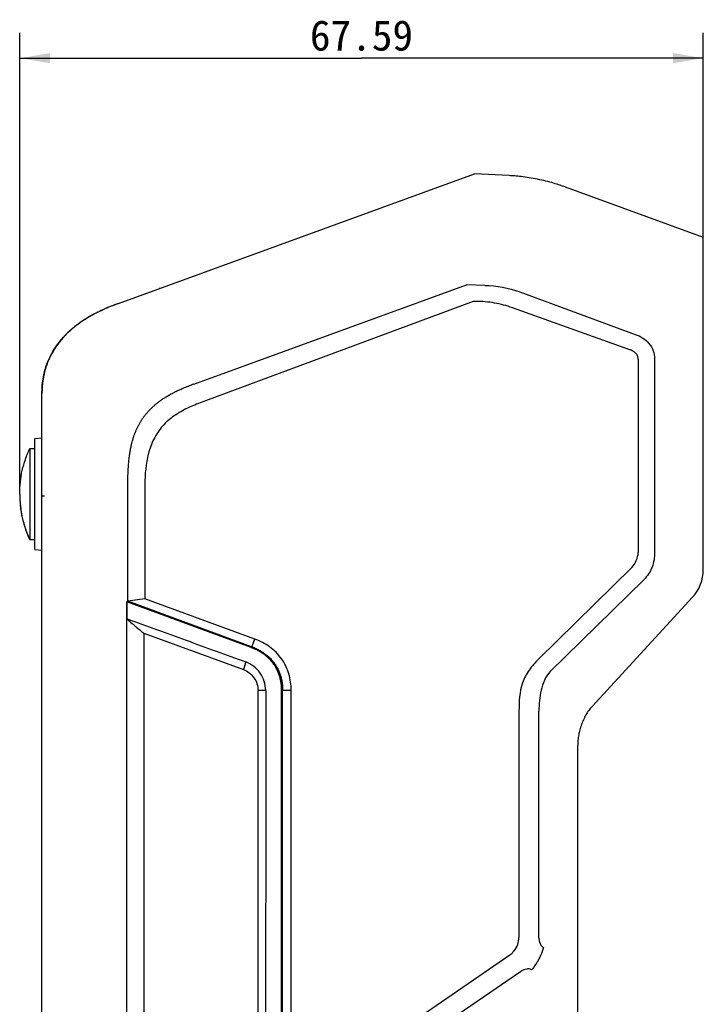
# Model space of a CAD drawing. Header units: millimetres. Extents: x -695 to -449, y 56 to 356.
# Tile 7 of 7: x -516 to -449, y 255 to 352. Entities that reach past the tile are written whole.
import ezdxf
from ezdxf.enums import TextEntityAlignment as Align

# ---------------------------------------------------------------- set-up
doc = ezdxf.new("R2010")
doc.units = ezdxf.units.MM
doc.header["$LTSCALE"] = 32.67
doc.layers.get('0').update_dxf_attribs({"linetype": 'CONTINUOUS'})
doc.layers.add('00_COMPONENTS', color=7, linetype='CONTINUOUS')
doc.layers.add('51__DRAFT_DIMS', color=7, linetype='CONTINUOUS')
doc.styles.get("Standard").update_dxf_attribs({"font": 'simfang.ttf'})
doc.dimstyles.new('DIMSTYLE_2', dxfattribs={"dimtxt": 3, "dimasz": 3, "dimexe": 2.5, "dimexo": 0.5, "dimgap": 0.75, "dimtad": 1, "dimdsep": 46, "dimtxsty": 'STANDARD', "dimblk": '_FILLED', "dimblk1": '_FILLED', "dimblk2": '_FILLED', "dimcen": 0.09, "dimclrt": 3, "dimazin": 2, "dimtp": 0.3, "dimtm": 0.3, "dimtfac": 1, "dimtofl": 0, "dimtmove": 0, "dimatfit": 3, "dimldrblk": '_FILLED', "dimfxl": 1, "dimtolj": 1, "dimarcsym": 0})

# ---------------------------------------------------------------- blocks, each defined once
blk = doc.blocks.new('_FILLED')
at = {"color": 0, "linetype": 'ByBlock'}
blk.add_solid([(0, 0), (-1, 0.167), (-1, -0.167)], dxfattribs=at)
blk = doc.blocks.new('*D3')
at = {"layer": '51__DRAFT_DIMS', "color": 4}
for p, q in [((-516.287, 305.807), (-516.287, 350.899)), ((-448.695, 320.869), (-448.695, 350.899)), ((-516.287, 348.399), (-482.491, 348.399)), ((-448.695, 348.399), (-482.491, 348.399))]:
    blk.add_line(p, q, dxfattribs=at)
at = {"layer": '51__DRAFT_DIMS', "color": 4, "xscale": 3, "yscale": 3, "zscale": 3}
for p, rotation in [((-516.287, 348.399), 180.0000002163), ((-448.695, 348.399), 2.163e-07)]:
    blk.add_blockref('_FILLED', p, dxfattribs=dict(at, rotation=rotation))
at = {"layer": '51__DRAFT_DIMS', "color": 3}
blk.add_text('67.59', height=3, dxfattribs=at).set_placement((-482.491, 349.149), align=Align.CENTER)

msp = doc.modelspace()

# ---------------------------------------------------------------- linework, layer by layer
at = {"layer": '00_COMPONENTS', "color": 7}
for p, q in [((-506.533, 324.149), (-471.332, 336.961)), ((-471.332, 336.961), (-471.332, 336.962)), ((-467.889, 336.786), (-471.332, 336.961)), ((-462.365, 335.665), (-448.695, 330.689)), ((-448.695, 297.838), (-448.695, 330.689)), ((-502.429, 325.643), (-502.497, 325.618)), ((-499.068, 316.171), (-472.12, 325.981)), ((-470.311, 325.938), (-472.12, 325.981)), ((-466.848, 325.286), (-455.431, 321.094)), ((-471.447, 324.356), (-497.906, 314.524)), ((-471.173, 324.354), (-471.447, 324.356)), ((-455.969, 319.58), (-467.562, 323.725)), ((-455.137, 318.659), (-455.137, 299.546)), ((-453.518, 318.659), (-453.518, 299.546)), ((-514.087, 83.042), (-514.087, 315.235)), ((-514.787, 310.796), (-514.087, 310.857)), ((-514.787, 309.918), (-514.787, 310.796)), ((-515.287, 309.807), (-515.287, 300.807)), ((-515.287, 309.807), (-514.787, 309.807)), ((-514.787, 300.696), (-514.787, 309.918)), ((-516.287, 305.303), (-516.287, 305.307)), ((-516.287, 305.303), (-516.287, 305.307)), ((-505.608, 294.723), (-505.608, 305.104)), ((-503.928, 305.104), (-503.928, 294.942)), ((-515.287, 300.807), (-514.787, 300.807)), ((-515.287, 300.806), (-515.287, 300.803)), ((-515.287, 300.803), (-514.787, 300.803)), ((-514.787, 299.818), (-514.787, 300.696)), ((-514.787, 299.815), (-514.787, 299.818)), ((-514.787, 299.818), (-514.087, 299.757)), ((-514.787, 299.815), (-514.087, 299.753)), ((-455.761, 298.065), (-464.994, 288.976)), ((-454.59, 296.844), (-463.823, 287.754)), ((-503.928, 294.942), (-505.608, 294.723)), ((-493.05, 290.977), (-503.928, 294.942)), ((-459.699, 284.314), (-449.75, 295.131)), ((-505.707, 292.959), (-505.707, 294.653)), ((-493.385, 290.126), (-505.707, 294.653)), ((-505.682, 294.644), (-505.682, 292.992)), ((-493.353, 290.221), (-505.608, 294.723)), ((-505.682, 292.992), (-505.707, 292.959)), ((-505.707, 242.5), (-505.707, 292.959)), ((-504.028, 291.558), (-504.027, 242.629)), ((-504.028, 291.558), (-494.17, 287.96)), ((-490.386, 122.304), (-490.386, 285.891)), ((-490.286, 122.304), (-490.286, 285.891)), ((-489.444, 244.94), (-489.444, 285.891)), ((-466.919, 283.849), (-466.919, 261.483)), ((-464.948, 261.431), (-464.948, 283.849)), ((-461.114, 247.853), (-461.114, 280.448))]:
    msp.add_line(p, q, dxfattribs=at)
at = {"layer": '00_COMPONENTS', "color": 4}
for p, q in [((-513.837, 305.105), (-514.087, 305.105)), ((-493.251, 290.179), (-493.529, 290.179)), ((-493.937, 288.711), (-494.168, 287.959)), ((-491.965, 285.893), (-492.723, 285.893)), ((-490.386, 285.893), (-490.286, 285.893)), ((-489.444, 285.891), (-490.286, 285.891)), ((-464.502, 260.472), (-464.543, 260.46)), ((-489.444, 244.94), (-467.837, 259.747)), ((-466.785, 258.082), (-489.444, 242.553))]:
    msp.add_line(p, q, dxfattribs=at)
at = {"layer": '00_COMPONENTS', "color": 7}
for points in [[(-506.533, 324.149), (-506.722, 324.08), (-506.921, 324.004), (-507.118, 323.928), (-507.311, 323.851), (-507.501, 323.772), (-507.687, 323.693), (-507.87, 323.613), (-508.05, 323.532), (-508.227, 323.45), (-508.4, 323.367), (-508.57, 323.284), (-508.737, 323.199), (-508.901, 323.113), (-509.061, 323.027), (-509.219, 322.939), (-509.373, 322.851), (-509.524, 322.762), (-509.671, 322.672), (-509.816, 322.582), (-509.957, 322.491), (-510.096, 322.399), (-510.231, 322.306), (-510.363, 322.213), (-510.493, 322.12), (-510.619, 322.026), (-510.742, 321.932), (-510.862, 321.837), (-510.978, 321.742), (-511.092, 321.647), (-511.203, 321.552), (-511.31, 321.457), (-511.415, 321.361), (-511.516, 321.266), (-511.615, 321.171), (-511.711, 321.075), (-511.805, 320.979), (-511.896, 320.883), (-511.985, 320.786), (-512.054, 320.709)], [(-512.863, 319.636), (-512.895, 319.587), (-512.958, 319.484), (-513.019, 319.381), (-513.079, 319.277), (-513.136, 319.173), (-513.192, 319.068), (-513.246, 318.964), (-513.299, 318.858), (-513.349, 318.752), (-513.398, 318.645), (-513.445, 318.538), (-513.49, 318.429), (-513.534, 318.32), (-513.576, 318.21), (-513.616, 318.099), (-513.655, 317.987), (-513.692, 317.874), (-513.727, 317.759), (-513.761, 317.644), (-513.793, 317.527), (-513.823, 317.409), (-513.852, 317.29), (-513.88, 317.17), (-513.906, 317.049)], [(-513.727, 317.759), (-513.727, 317.758), (-513.761, 317.643), (-513.793, 317.527), (-513.823, 317.409), (-513.852, 317.29), (-513.88, 317.17)], [(-513.905, 317.049), (-513.93, 316.927), (-513.952, 316.803), (-513.973, 316.678), (-513.992, 316.552), (-514.01, 316.424), (-514.026, 316.295), (-514.04, 316.165), (-514.052, 316.034), (-514.056, 315.985)], [(-513.906, 317.049), (-513.93, 316.927), (-513.952, 316.803), (-513.973, 316.678), (-513.992, 316.552), (-514.01, 316.424), (-514.026, 316.296), (-514.04, 316.166), (-514.04, 316.165)]]:
    msp.add_lwpolyline(points, dxfattribs=at)
for centre, radius, start, end in [((-492.664, 297.461), 19.776, 108.894, 110.33677), ((-452.695, 297.838), 4, 317.39433, 359.99997)]:
    msp.add_arc(centre, radius, start, end, dxfattribs=at)
at = {"layer": '00_COMPONENTS', "color": 4}
msp.add_arc((-466.055, 257.055), 1.26, 120.88723, 125.37784, dxfattribs=at)
at = {"layer": '00_COMPONENTS', "color": 7}
for points, knots in [([(-462.365, 335.665), (-462.366, 335.665), (-462.524, 335.722), (-462.867, 335.847), (-463.479, 336.044), (-464.24, 336.249), (-465.079, 336.437), (-465.926, 336.591), (-466.709, 336.699), (-467.352, 336.757), (-467.719, 336.777), (-467.888, 336.786), (-467.889, 336.786), (-467.889, 336.786)], [0, 0, 0, 0, 0.000686, 0.110539, 0.240345, 0.370151, 0.499957, 0.629763, 0.759569, 0.889375, 0.999228, 0.999988, 1, 1, 1, 1]), ([(-506.521, 324.154), (-506.525, 324.152), (-507.622, 323.753), (-509.666, 322.812), (-512.08, 320.93), (-513.68, 318.478), (-514.087, 316.396), (-514.087, 315.235)], [0, 0, 0, 0, 0.000959, 0.246347, 0.500582, 0.754817, 1, 1, 1, 1]), ([(-467.562, 323.725), (-468.14, 323.932), (-469.332, 324.246), (-470.56, 324.351), (-471.173, 324.354)], [0, 0, 0, 0, 0.500002, 1, 1, 1, 1]), ([(-514.087, 315.26), (-514.084, 316.411), (-513.676, 318.483), (-512.595, 320.14), (-511.88, 320.901), (-511.848, 320.934)], [0, 0, 0, 0, 0.477643, 0.976787, 1, 1, 1, 1]), ([(-455.427, 321.097), (-455.168, 321.002), (-454.668, 320.761), (-454.03, 320.219), (-453.605, 319.49), (-453.519, 318.934), (-453.518, 318.659)], [0, 0, 0, 0, 0.250111, 0.500235, 0.75007, 1, 1, 1, 1]), ([(-455.137, 318.659), (-455.137, 318.769), (-455.181, 318.993), (-455.386, 319.264), (-455.661, 319.454), (-455.865, 319.543), (-455.969, 319.58)], [0, 0, 0, 0, 0.249491, 0.499166, 0.74946, 1, 1, 1, 1]), ([(-504.915, 311.252), (-504.911, 311.265), (-504.871, 311.371), (-504.793, 311.566), (-504.676, 311.829), (-504.552, 312.079), (-504.421, 312.319), (-504.281, 312.551), (-504.132, 312.777), (-503.972, 312.998), (-503.802, 313.215), (-503.62, 313.429), (-503.425, 313.639), (-503.217, 313.846), (-502.995, 314.05), (-502.759, 314.251), (-502.505, 314.45), (-502.234, 314.646), (-501.943, 314.84), (-501.631, 315.032), (-501.295, 315.222), (-500.931, 315.411), (-500.533, 315.599), (-500.094, 315.789), (-499.757, 315.922), (-499.565, 315.994), (-499.537, 316.004)], [0, 0, 0, 0, 0.005536, 0.045885, 0.084586, 0.121904, 0.158611, 0.195066, 0.231493, 0.268085, 0.305153, 0.342978, 0.381597, 0.421035, 0.461441, 0.503235, 0.546587, 0.591637, 0.638595, 0.687819, 0.739648, 0.794522, 0.853431, 0.917439, 0.987917, 1, 1, 1, 1]), ([(-497.906, 314.524), (-498.385, 314.347), (-499.345, 313.989), (-500.723, 313.299), (-501.947, 312.347), (-502.897, 311.116), (-503.504, 309.688), (-503.923, 307.673), (-503.928, 306.128), (-503.928, 305.104)], [0, 0, 0, 0, 0.124863, 0.249847, 0.374804, 0.499911, 0.625027, 0.750101, 1, 1, 1, 1]), ([(-505.608, 305.104), (-505.605, 305.4), (-505.602, 305.961), (-505.592, 306.757), (-505.57, 307.466), (-505.534, 308.093), (-505.486, 308.646), (-505.426, 309.136), (-505.358, 309.575), (-505.282, 309.972), (-505.205, 310.307), (-505.152, 310.508), (-505.129, 310.59)], [0, 0, 0, 0, 0.160886, 0.304456, 0.432776, 0.545746, 0.645605, 0.734318, 0.813803, 0.886671, 0.954193, 1, 1, 1, 1]), ([(-505.129, 310.59), (-505.121, 310.62), (-505.082, 310.756), (-505.013, 310.978), (-504.947, 311.167), (-504.915, 311.252)], [0, 0, 0, 0, 0.136893, 0.609088, 1, 1, 1, 1]), ([(-516.287, 305.307), (-516.287, 305.706), (-516.247, 306.492), (-516.055, 307.643), (-515.738, 308.75), (-515.449, 309.459), (-515.287, 309.807)], [0, 0, 0, 0, 0.257987, 0.506728, 0.752189, 1, 1, 1, 1]), ([(-516.287, 305.307), (-516.287, 305.706), (-516.246, 306.491), (-516.055, 307.641), (-515.738, 308.747), (-515.449, 309.456), (-515.287, 309.803)], [0, 0, 0, 0, 0.257966, 0.506707, 0.752178, 1, 1, 1, 1]), ([(-516.287, 305.307), (-516.287, 304.907), (-516.247, 304.122), (-516.055, 302.97), (-515.738, 301.864), (-515.449, 301.155), (-515.287, 300.807)], [0, 0, 0, 0, 0.257987, 0.506728, 0.752189, 1, 1, 1, 1]), ([(-516.287, 305.303), (-516.287, 305.281), (-516.287, 305.191), (-516.286, 305.101), (-516.284, 305.034)], [0, 0, 0, 0, 0.251155, 1, 1, 1, 1]), ([(-516.284, 305.034), (-516.275, 304.66), (-516.221, 303.924), (-516.024, 302.845), (-515.716, 301.804), (-515.441, 301.135), (-515.289, 300.806)], [0, 0, 0, 0, 0.25649, 0.505163, 0.751333, 1, 1, 1, 1]), ([(-455.761, 298.065), (-455.568, 298.256), (-455.292, 298.739), (-455.137, 299.275), (-455.137, 299.546)], [0, 0, 0, 0, 0.499979, 1, 1, 1, 1]), ([(-453.518, 299.546), (-453.511, 299.05), (-453.654, 298.042), (-454.227, 297.18), (-454.59, 296.844)], [0, 0, 0, 0, 0.5007, 1, 1, 1, 1]), ([(-505.682, 292.992), (-504.704, 292.635), (-502.747, 291.922), (-499.811, 290.852), (-496.875, 289.782), (-494.917, 289.069), (-493.939, 288.712)], [0, 0, 0, 0, 0.25, 0.5, 0.75, 1, 1, 1, 1]), ([(-505.707, 292.959), (-505.427, 292.725), (-504.867, 292.259), (-504.307, 291.792), (-504.028, 291.558)], [0, 0, 0, 0, 0.499994, 1, 1, 1, 1]), ([(-490.386, 285.891), (-490.386, 285.968), (-490.389, 286.119), (-490.403, 286.341), (-490.426, 286.552), (-490.457, 286.755), (-490.495, 286.952), (-490.541, 287.142), (-490.594, 287.327), (-490.655, 287.506), (-490.722, 287.679), (-490.795, 287.848), (-490.876, 288.011), (-490.963, 288.17), (-491.056, 288.324), (-491.157, 288.475), (-491.265, 288.622), (-491.38, 288.764), (-491.502, 288.902), (-491.631, 289.037), (-491.767, 289.166), (-491.911, 289.291), (-492.062, 289.412), (-492.222, 289.528), (-492.391, 289.64), (-492.568, 289.747), (-492.755, 289.85), (-492.951, 289.947), (-493.157, 290.038), (-493.303, 290.096), (-493.38, 290.124), (-493.385, 290.126)], [0, 0, 0, 0, 0.041677, 0.081368, 0.1194, 0.156235, 0.192248, 0.227531, 0.262133, 0.296032, 0.329516, 0.362705, 0.395551, 0.428063, 0.460579, 0.493269, 0.526118, 0.559082, 0.592303, 0.625879, 0.659801, 0.694034, 0.728819, 0.764377, 0.800752, 0.837947, 0.876054, 0.915311, 0.95593, 0.99724, 1, 1, 1, 1]), ([(-493.353, 290.221), (-493.349, 290.219), (-493.343, 290.217), (-493.264, 290.188), (-493.118, 290.13), (-492.908, 290.037), (-492.708, 289.938), (-492.518, 289.834), (-492.337, 289.725), (-492.165, 289.61), (-492.002, 289.491), (-491.847, 289.368), (-491.7, 289.24), (-491.56, 289.108), (-491.428, 288.97), (-491.303, 288.829), (-491.185, 288.683), (-491.075, 288.532), (-490.972, 288.378), (-490.876, 288.22), (-490.787, 288.057), (-490.705, 287.89), (-490.629, 287.717), (-490.56, 287.54), (-490.499, 287.357), (-490.444, 287.168), (-490.397, 286.973), (-490.358, 286.772), (-490.327, 286.565), (-490.303, 286.349), (-490.289, 286.124), (-490.286, 285.97), (-490.286, 285.891)], [0, 0, 0, 0, 0.00233, 0.003198, 0.044524, 0.085123, 0.124362, 0.162451, 0.199628, 0.235986, 0.271527, 0.306295, 0.340512, 0.374417, 0.407978, 0.441182, 0.474131, 0.506964, 0.539638, 0.572139, 0.604635, 0.637466, 0.670639, 0.704107, 0.73799, 0.772575, 0.807841, 0.843837, 0.880655, 0.918668, 0.95834, 1, 1, 1, 1]), ([(-489.444, 285.891), (-489.444, 286.445), (-489.593, 287.561), (-490.321, 289.091), (-491.529, 290.276), (-492.529, 290.788), (-493.05, 290.977)], [0, 0, 0, 0, 0.250243, 0.50015, 0.74997, 1, 1, 1, 1]), ([(-491.966, 285.893), (-491.966, 286.197), (-492.061, 286.809), (-492.469, 287.641), (-493.111, 288.309), (-493.653, 288.608), (-493.939, 288.712)], [0, 0, 0, 0, 0.250102, 0.500165, 0.75014, 1, 1, 1, 1]), ([(-464.994, 288.976), (-465.33, 288.645), (-465.954, 287.932), (-466.861, 286.25), (-466.919, 284.789), (-466.919, 283.849)], [0, 0, 0, 0, 0.250366, 0.500809, 1, 1, 1, 1]), ([(-494.17, 287.96), (-493.96, 287.884), (-493.563, 287.664), (-493.092, 287.174), (-492.793, 286.565), (-492.723, 286.116), (-492.723, 285.893)], [0, 0, 0, 0, 0.249847, 0.499813, 0.749885, 1, 1, 1, 1]), ([(-463.823, 287.754), (-464.07, 287.512), (-464.455, 286.915), (-464.753, 285.916), (-464.916, 284.889), (-464.948, 284.196), (-464.948, 283.849)], [0, 0, 0, 0, 0.249744, 0.499677, 0.749594, 1, 1, 1, 1]), ([(-492.724, 244.434), (-492.722, 246.162), (-492.725, 249.616), (-492.724, 254.799), (-492.724, 259.981), (-492.723, 265.163), (-492.723, 270.346), (-492.723, 277.255), (-492.723, 282.438), (-492.723, 285.893)], [0, 0, 0, 0, 0.125, 0.25, 0.375, 0.5, 0.625, 0.75, 1, 1, 1, 1]), ([(-491.966, 285.893), (-491.966, 284.184), (-491.966, 280.767), (-491.966, 275.641), (-491.965, 270.515), (-491.966, 266.243), (-491.967, 262.826), (-491.968, 260.263), (-491.968, 257.7), (-491.967, 255.137), (-491.966, 252.574), (-491.966, 250.01), (-491.966, 247.447), (-491.965, 245.739), (-491.963, 244.884)], [0, 0, 0, 0, 0.125, 0.25, 0.375, 0.5, 0.5625, 0.625, 0.6875, 0.75, 0.8125, 0.875, 0.9375, 1, 1, 1, 1]), ([(-459.699, 284.314), (-459.814, 284.187), (-460.031, 283.918), (-460.311, 283.477), (-460.548, 283.007), (-460.711, 282.599), (-460.823, 282.265), (-460.897, 282.011), (-460.962, 281.754), (-461.016, 281.496), (-461.058, 281.235), (-461.089, 280.974), (-461.109, 280.711), (-461.113, 280.536), (-461.114, 280.448)], [0, 0, 0, 0, 0.125, 0.25, 0.375, 0.5, 0.5625, 0.625, 0.6875, 0.75, 0.8125, 0.875, 0.9375, 1, 1, 1, 1]), ([(-467.393, 260.159), (-467.242, 260.343), (-467.005, 260.767), (-466.92, 261.245), (-466.919, 261.483)], [0, 0, 0, 0, 0.499888, 1, 1, 1, 1]), ([(-464.904, 261.058), (-464.888, 260.994), (-464.844, 260.871), (-464.756, 260.704), (-464.64, 260.569), (-464.546, 260.506), (-464.502, 260.472)], [0, 0, 0, 0, 0.27371, 0.534776, 0.774004, 1, 1, 1, 1]), ([(-465.995, 258.366), (-466.045, 258.367), (-466.296, 258.35), (-466.532, 258.241), (-466.702, 258.136)], [0, 0, 0, 0, 0.201827, 1, 1, 1, 1])]:
    msp.add_open_spline(points, degree=3, knots=knots, dxfattribs=at)
for points in [[(-470.311, 325.938), (-469.137, 325.911), (-467.951, 325.689), (-466.849, 325.284)], [(-464.948, 261.431), (-464.948, 261.306), (-464.935, 261.179), (-464.904, 261.058)], [(-467.837, 259.747), (-467.782, 259.809), (-467.702, 259.844), (-467.641, 259.9)], [(-467.641, 259.9), (-467.553, 259.981), (-467.469, 260.067), (-467.393, 260.159)], [(-465.822, 258.34), (-465.878, 258.357), (-465.937, 258.364), (-465.995, 258.366)], [(-465.686, 258.282), (-465.729, 258.305), (-465.775, 258.325), (-465.822, 258.34)]]:
    msp.add_open_spline(points, degree=3, dxfattribs=at)
at = {"layer": '00_COMPONENTS', "color": 4}
msp.add_open_spline([(-493.05, 290.977), (-493.152, 290.725), (-493.25, 290.472), (-493.353, 290.221)], degree=3, dxfattribs=at)
msp.add_open_spline([(-464.502, 260.472), (-464.578, 260.21), (-464.76, 259.724), (-465.088, 259.091), (-465.398, 258.622), (-465.596, 258.369), (-465.686, 258.282)], degree=3, knots=[0, 0, 0, 0, 0.327158, 0.617807, 0.850267, 1, 1, 1, 1], dxfattribs=at)

# ---------------------------------------------------------------- dimensions: what is measured, and where the dimension line sits
at = {"layer": '51__DRAFT_DIMS', "color": 4}
dim = msp.add_linear_dim(base=(-516.287, 348.399), p1=(-448.695, 320.369), p2=(-516.287, 305.307), angle=180, dimstyle='DIMSTYLE_2', dxfattribs=at)
dim.commit()
dim.dimension.update_dxf_attribs({"geometry": '*D3', "text_midpoint": (-482.544, 348.399), "dimtype": 160})

doc.saveas('drawing.dxf')
